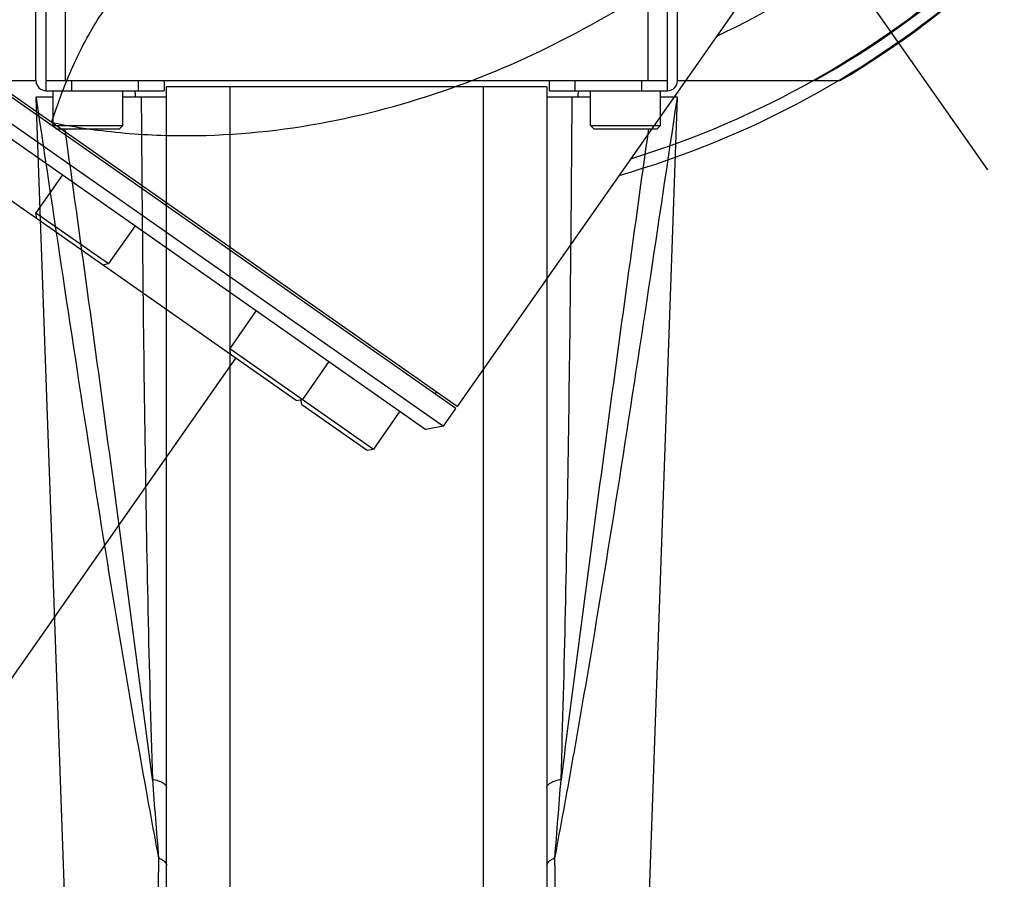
# Model space of a CAD drawing. Header units: millimetres. Extents: x 20 to 4180, y 42 to 2950.
# Tile 76 of 133: x 2523 to 2601, y 1923 to 1991. Entities that reach past the tile are written whole.
import ezdxf

# ---------------------------------------------------------------- set-up
doc = ezdxf.new("R2010")
doc.units = ezdxf.units.MM
doc.header["$LTSCALE"] = 231.275
doc.header["$PDMODE"] = 3
doc.header["$PDSIZE"] = 0.3
doc.linetypes.add('CENTER', pattern=[0.6, 0.375, -0.075, 0.075, -0.075])
doc.layers.get('0').update_dxf_attribs({"linetype": 'CONTINUOUS'})
doc.layers.get('Defpoints').update_dxf_attribs({"linetype": 'CONTINUOUS'})
for name, color, linetype in [('BASE_ASM_PBL25', 7, 'CONTINUOUS'), ('DEFAULT_1', 7, 'CENTER'), ('MIDDLE_ASM_PBL27', 7, 'CONTINUOUS'), ('new_view_6_VBL24', 7, 'CONTINUOUS')]:
    doc.layers.add(name, color=color, linetype=linetype)
doc.styles.get("Standard").update_dxf_attribs({"font": 'malgun.ttf'})
doc.dimstyles.new('DIMSTYLE_4', dxfattribs={"dimtxt": 20, "dimasz": 7.5, "dimexe": 1, "dimexo": 0.5, "dimgap": 4, "dimtad": 1, "dimdec": 1, "dimdsep": 46, "dimtxsty": 'Standard', "dimblk": '_FILLED', "dimblk1": '_FILLED', "dimblk2": '_FILLED', "dimcen": 0.09, "dimclrt": 134, "dimazin": 2, "dimtp": 0.5, "dimtm": 0.5, "dimtfac": 1, "dimtdec": 65535, "dimtofl": 0, "dimtmove": 0, "dimatfit": 3, "dimldrblk": '_FILLED', "dimfxl": 1, "dimtolj": 1, "dimarcsym": 0})
doc.dimstyles.new('DIMSTYLE_5', dxfattribs={"dimtxt": 20, "dimasz": 7.5, "dimexe": 1, "dimexo": 0.5, "dimtad": 1, "dimdsep": 46, "dimtxsty": 'Standard', "dimblk": '_FILLED', "dimblk1": '_FILLED', "dimblk2": '_FILLED', "dimcen": 0.09, "dimclrt": 134, "dimazin": 2, "dimtp": 1.2, "dimtm": 1.2, "dimtfac": 1, "dimtofl": 0, "dimtmove": 0, "dimatfit": 1, "dimldrblk": '_FILLED', "dimfxl": 1, "dimtolj": 1, "dimarcsym": 0})
doc.dimstyles.new('DIMSTYLE_6', dxfattribs={"dimtxt": 20, "dimasz": 7.5, "dimexe": 1, "dimexo": 0.5, "dimtad": 1, "dimdsep": 46, "dimtxsty": 'Standard', "dimblk": '_FILLED', "dimblk1": '_FILLED', "dimblk2": '_FILLED', "dimcen": 0.09, "dimclrt": 134, "dimazin": 2, "dimtp": 0.8, "dimtm": 0.8, "dimtfac": 1, "dimtofl": 0, "dimtmove": 0, "dimatfit": 1, "dimldrblk": '_FILLED', "dimfxl": 1, "dimtolj": 1, "dimarcsym": 0})

# ---------------------------------------------------------------- blocks, each defined once
blk = doc.blocks.new('_FILLED')
at = {"color": 0, "linetype": 'ByBlock'}
blk.add_solid([(0, 0), (-1, 0.2), (-1, -0.2)], dxfattribs=at)
blk = doc.blocks.new('*D6')
at = {"color": 0, "lineweight": -2, "transparency": 16777216}
for p, q in [((2549.91, 2702.5), (2549.91, 2752.054)), ((2175.651, 1515.503), (2147.228, 1474.911))]:
    blk.add_line(p, q, dxfattribs=at)
blk.add_arc((2549.91, 2050), 701.054, 90.612963, 234.387037, dxfattribs=at)
at = {"layer": 'Defpoints', "color": 0, "transparency": 16777216}
for p in [(2549.91, 2702), (2549.91, 2694.989), (2026.205, 2516.058), (2179.959, 1521.656), (2175.938, 1515.913)]:
    blk.add_point(p, dxfattribs=at)
at = {"color": 0, "lineweight": -2, "transparency": 16777216, "xscale": 7.5, "yscale": 7.5, "zscale": 7.5}
for p, rotation in [((2549.91, 2751.054), 0.3064816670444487), ((2147.802, 1475.73), 324.6935183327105)]:
    blk.add_blockref('_FILLED', p, dxfattribs=dict(at, rotation=rotation))
at = {"color": 134, "transparency": 16777216, "insert": (1852.056, 2270.033), "char_height": 20, "width": 59.33333, "attachment_point": 2, "rotation": 72.5, "line_spacing_factor": 0.9}
blk.add_mtext('\\A1;145°', dxfattribs=at)
blk = doc.blocks.new('*D7')
at = {"color": 0, "lineweight": -2, "transparency": 16777216}
for p, q in [((2967.574, 2557.802), (3032.203, 2636.38)), ((3032.203, 2636.38), (3113.14, 2636.38)), ((2549.82, 2050), (2550, 2050)), ((2549.91, 2049.91), (2549.91, 2050.09))]:
    blk.add_line(p, q, dxfattribs=at)
at = {"layer": 'Defpoints', "color": 0, "transparency": 16777216}
for p in [(2962.809, 2552.01), (2137.011, 1547.99)]:
    blk.add_point(p, dxfattribs=at)
at = {"color": 0, "lineweight": -2, "transparency": 16777216, "xscale": 7.5, "yscale": 7.5, "zscale": 7.5, "rotation": 230.5629617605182}
blk.add_blockref('_FILLED', (2962.809, 2552.01), dxfattribs=at)
at = {"color": 134, "transparency": 16777216, "insert": (3028.984, 2663.671), "char_height": 20, "width": 88, "attachment_point": 1, "line_spacing_factor": 0.9}
blk.add_mtext('\\A1;%%C1300', dxfattribs=at)
blk = doc.blocks.new('*D8')
at = {"color": 0, "lineweight": -2, "transparency": 16777216}
for p, q in [((2819.54, 2214.418), (3137.376, 2408.232)), ((3137.376, 2408.232), (3235.284, 2408.232)), ((2549.82, 2050), (2550, 2050)), ((2549.91, 2049.91), (2549.91, 2050.09))]:
    blk.add_line(p, q, dxfattribs=at)
at = {"layer": 'Defpoints', "color": 0, "transparency": 16777216}
for p in [(2813.136, 2210.513), (2286.684, 1889.487)]:
    blk.add_point(p, dxfattribs=at)
at = {"color": 0, "lineweight": -2, "transparency": 16777216, "xscale": 7.5, "yscale": 7.5, "zscale": 7.5, "rotation": 211.3744630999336}
blk.add_blockref('_FILLED', (2813.136, 2210.513), dxfattribs=at)
at = {"color": 134, "transparency": 16777216, "insert": (3131.939, 2435.523), "char_height": 20, "width": 109.40741, "attachment_point": 1, "line_spacing_factor": 0.9}
blk.add_mtext('\\A1;%%C616.61', dxfattribs=at)
blk = doc.blocks.new('BASE_ASM_PBL25', base_point=(2543.644, 1994.915))
at = {"layer": 'BASE_ASM_PBL25', "color": 7}
for p, q in [((2519.144, 1988.388), (2519.144, 1999.358)), ((2568.144, 1999.358), (2568.144, 1988.388)), ((2520.644, 1998.749), (2520.644, 1989.188)), ((2566.644, 1989.188), (2566.644, 1998.749)), ((2518.344, 1989.188), (2518.344, 1996.388)), ((2568.944, 1989.188), (2568.944, 1996.388)), ((2505.509, 1989.188), (2518.344, 1989.188)), ((2519.144, 1989.188), (2568.144, 1989.188)), ((2521.144, 1989.188), (2521.144, 1988.388)), ((2526.444, 1988.388), (2526.444, 1989.188)), ((2528.444, 1989.188), (2528.444, 1988.388)), ((2558.844, 1988.388), (2558.844, 1989.188)), ((2560.844, 1989.188), (2560.844, 1988.388)), ((2566.144, 1988.388), (2566.144, 1989.188)), ((2568.944, 1989.188), (2581.778, 1989.188)), ((2519.144, 1988.388), (2528.444, 1988.388)), ((2519.694, 1985.638), (2519.694, 1988.388)), ((2525.194, 1985.638), (2525.194, 1988.388)), ((2526.163, 1988.208), (2526.17, 1987.888)), ((2558.644, 1988.688), (2528.644, 1988.688)), ((2528.644, 1921.688), (2528.644, 1988.688)), ((2533.644, 1988.688), (2533.644, 1920.688)), ((2553.644, 1920.688), (2553.644, 1988.688)), ((2558.644, 1988.688), (2558.644, 1921.688)), ((2558.844, 1988.388), (2568.144, 1988.388)), ((2561.118, 1987.888), (2561.124, 1988.208)), ((2562.094, 1985.638), (2562.094, 1988.388)), ((2567.594, 1985.638), (2567.594, 1988.388)), ((2519.694, 1987.888), (2518.344, 1987.888)), ((2518.344, 1987.888), (2518.354, 1987.822)), ((2518.345, 1987.832), (2520.644, 1922.689)), ((2528.644, 1987.888), (2525.194, 1987.888)), ((2562.094, 1987.888), (2558.644, 1987.888)), ((2566.644, 1922.688), (2568.944, 1987.848)), ((2568.945, 1987.888), (2567.594, 1987.888)), ((2519.694, 1985.638), (2525.194, 1985.638)), ((2519.694, 1985.638), (2519.944, 1985.388)), ((2519.944, 1985.388), (2524.944, 1985.388)), ((2525.194, 1985.638), (2524.944, 1985.388)), ((2562.094, 1985.638), (2567.594, 1985.638)), ((2562.094, 1985.638), (2562.344, 1985.388)), ((2562.344, 1985.388), (2567.344, 1985.388)), ((2567.594, 1985.638), (2567.344, 1985.388))]:
    blk.add_line(p, q, dxfattribs=at)
for centre, radius, start, end in [((2543.644, 2053.188), 74.5, 141.13029, 239.21125), ((2543.644, 2053.188), 74.5, 300.78875, 38.86971), ((2543.644, 2053.188), 73.5, 142.10779, 240.54571), ((2543.644, 2053.188), 73.5, 299.45429, 37.89221), ((2543.644, 2053.188), 66.9, 150.1151, 174.01156), ((2519.144, 1989.188), 0.8, 180, 270), ((2568.144, 1989.188), 0.8, 270, 360), ((2525.163, 1988.188), 1, 1.1459, 11.54059), ((2562.124, 1988.188), 1, 168.45941, 178.8541), ((2524.379, 1987.388), 1, 30.01103, 35.44385), ((2562.908, 1987.388), 1, 144.55615, 149.98897), ((5367.144, 2155.013), 2848.201, 184.448884, 184.573919), ((-60.021, 2137.667), 2627.682, 355.420835, 355.556363), ((3824.121, 1909.597), 1296.238, 179.191767, 179.421349)]:
    blk.add_arc(centre, radius, start, end, dxfattribs=at)
for points, knots in [([(2518.354, 1987.822), (2519.096, 1982.824), (2520.587, 1972.823), (2522.883, 1957.822), (2524.906, 1945.329), (2526.632, 1935.35), (2527.541, 1930.369), (2528.012, 1927.882)], [0, 0, 0, 0, 0.249665, 0.499632, 0.749821, 0.874927, 1, 1, 1, 1]), ([(2526.644, 1987.888), (2526.677, 1983.359), (2526.755, 1974.32), (2526.92, 1960.803), (2527.156, 1947.395), (2527.386, 1938.498), (2527.525, 1934.078)], [0, 0, 0, 0, 0.252469, 0.503875, 0.753532, 1, 1, 1, 1]), ([(2559.275, 1927.882), (2559.746, 1930.37), (2560.656, 1935.353), (2562.382, 1945.335), (2564.406, 1957.831), (2566.702, 1972.837), (2568.193, 1982.842), (2568.936, 1987.842)], [0, 0, 0, 0, 0.125073, 0.250179, 0.500369, 0.750335, 1, 1, 1, 1]), ([(2559.762, 1934.078), (2559.901, 1938.497), (2560.131, 1947.395), (2560.367, 1960.803), (2560.532, 1974.32), (2560.61, 1983.359), (2560.644, 1987.888)], [0, 0, 0, 0, 0.246449, 0.496115, 0.747527, 1, 1, 1, 1]), ([(2527.525, 1934.078), (2527.249, 1936.212), (2526.697, 1940.483), (2525.582, 1949.031), (2524.165, 1959.723), (2522.421, 1972.556), (2521.233, 1981.111), (2520.633, 1985.388)], [0, 0, 0, 0, 0.124697, 0.249537, 0.499507, 0.749699, 1, 1, 1, 1]), ([(2566.654, 1985.388), (2566.054, 1981.111), (2564.866, 1972.556), (2563.122, 1959.723), (2561.705, 1949.031), (2560.59, 1940.483), (2560.038, 1936.212), (2559.762, 1934.078)], [0, 0, 0, 0, 0.250301, 0.500493, 0.750463, 0.875303, 1, 1, 1, 1]), ([(2527.525, 1934.08), (2527.68, 1934.054), (2527.902, 1934.004), (2528.171, 1933.906), (2528.335, 1933.827), (2528.468, 1933.741), (2528.566, 1933.648), (2528.628, 1933.548), (2528.644, 1933.476), (2528.644, 1933.443)], [0, 0, 0, 0, 0.346298, 0.497041, 0.630467, 0.74557, 0.843193, 0.925981, 1, 1, 1, 1]), ([(2558.644, 1933.443), (2558.644, 1933.476), (2558.659, 1933.548), (2558.721, 1933.648), (2558.819, 1933.741), (2558.952, 1933.827), (2559.116, 1933.906), (2559.385, 1934.005), (2559.607, 1934.054), (2559.762, 1934.08)], [0, 0, 0, 0, 0.074049, 0.156848, 0.254471, 0.369571, 0.502994, 0.65373, 1, 1, 1, 1]), ([(2528.014, 1927.883), (2528.106, 1927.846), (2528.271, 1927.768), (2528.475, 1927.62), (2528.61, 1927.453), (2528.644, 1927.325), (2528.644, 1927.267)], [0, 0, 0, 0, 0.320002, 0.588776, 0.809861, 1, 1, 1, 1]), ([(2558.644, 1927.267), (2558.644, 1927.325), (2558.677, 1927.453), (2558.812, 1927.62), (2559.016, 1927.768), (2559.181, 1927.846), (2559.273, 1927.883)], [0, 0, 0, 0, 0.190137, 0.411222, 0.679997, 1, 1, 1, 1]), ([(2559.338, 1922.689), (2559.333, 1923.124), (2559.322, 1924.21), (2559.301, 1925.941), (2559.285, 1927.236), (2559.275, 1927.882)], [0, 0, 0, 0, 0.25159, 0.627056, 1, 1, 1, 1])]:
    blk.add_open_spline(points, degree=3, knots=knots, dxfattribs=at)
blk = doc.blocks.new('NEW_VIEW_6_VBL24', base_point=(2543.644, 2315.163))
at = {"layer": 'BASE_ASM_PBL25'}
blk.add_blockref('BASE_ASM_PBL25', (2543.644, 1994.915), dxfattribs=at)
blk = doc.blocks.new('rotated0465')
at = {"layer": 'MIDDLE_ASM_PBL27', "color": 7}
for p, q in [((4757.208, 2049.394), (4662.186, 2115.928)), ((4757.322, 2049.557), (4662.301, 2116.092)), ((4661.211, 2114.536), (4756.233, 2048.001)), ((4661.457, 2113.143), (4754.84, 2047.755)), ((4796.899, 2106.079), (4757.322, 2049.557)), ((4744.614, 2050.033), (4667.094, 2104.313)), ((4726.17, 2067.831), (4724.076, 2064.841)), ((4724.076, 2064.841), (4729.81, 2060.826)), ((4724.162, 2064.353), (4724.076, 2064.841)), ((4731.904, 2063.816), (4729.81, 2060.826)), ((4729.323, 2060.74), (4729.81, 2060.826)), ((4741.461, 2057.123), (4739.367, 2054.134)), ((4739.367, 2054.134), (4750.699, 2046.199)), ((4739.453, 2053.646), (4739.367, 2054.134)), ((4568.808, 1809.098), (4739.849, 2053.369)), ((4747.195, 2053.108), (4745.101, 2050.119)), ((4755.569, 2050.541), (4755.684, 2050.705)), ((4744.614, 2050.033), (4745.101, 2050.119)), ((4745.05, 2049.727), (4744.985, 2050.098)), ((4745.05, 2049.727), (4750.211, 2046.113)), ((4752.792, 2049.189), (4750.699, 2046.199)), ((4756.233, 2048.001), (4757.208, 2049.394)), ((4756.233, 2048.001), (4754.84, 2047.755)), ((4750.211, 2046.113), (4750.699, 2046.199))]:
    blk.add_line(p, q, dxfattribs=at)
for points, knots in [([(4725.322, 2071.964), (4727.235, 2071.575), (4731.063, 2071.024), (4738.597, 2070.768), (4747.697, 2071.81), (4757.934, 2074.795), (4770.317, 2080.477), (4783.908, 2090.241), (4792.693, 2100.17), (4796.47, 2105.471)], [0, 0, 0, 0, 0.070698, 0.139623, 0.272511, 0.400223, 0.52414, 0.764356, 1, 1, 1, 1]), ([(4725.323, 2071.964), (4725.582, 2072.77), (4726.145, 2074.369), (4727.111, 2076.683), (4728.185, 2078.821), (4729.308, 2080.664), (4730.3, 2081.931), (4731.084, 2082.702), (4731.616, 2083.123), (4732.124, 2083.42), (4732.602, 2083.595), (4733.047, 2083.652), (4733.327, 2083.614), (4733.455, 2083.578)], [0, 0, 0, 0, 0.170144, 0.340847, 0.503932, 0.65083, 0.774279, 0.826289, 0.871631, 0.910538, 0.943978, 0.973279, 1, 1, 1, 1])]:
    blk.add_open_spline(points, degree=3, knots=knots, dxfattribs=at)
at = {"layer": 'BASE_ASM_PBL25', "rotation": 145}
blk.add_blockref('BASE_ASM_PBL25', (4782.813, 2187.081), dxfattribs=at)

msp = doc.modelspace()

# ---------------------------------------------------------------- linework, layer by layer
at = {"color": 7}
for radius, start, end in [(650, 305, 235), (308.306, 283.15589, 256.84411)]:
    msp.add_arc((2549.91, 2050), radius, start, end, dxfattribs=at)
at = {"layer": 'DEFAULT_1', "color": 1}
msp.add_line((2549.91, 2050), (2922.735, 1517.551), dxfattribs=at)
msp.add_arc((2549.91, 2050), 450, 279.32082, 260.67918, dxfattribs=at)

# ---------------------------------------------------------------- block references
msp.add_blockref('rotated0465', (-2199.478, -89.256))
at = {"layer": 'new_view_6_VBL24'}
msp.add_blockref('NEW_VIEW_6_VBL24', (2549.91, 2311.975), dxfattribs=at)

# ---------------------------------------------------------------- dimensions: what is measured, and where the dimension line sits
at = {"color": 134}
dim = msp.add_angular_dim_2l(base=(2026.205, 2516.058), line1=((2549.91, 2694.989), (2549.91, 2702)), line2=((2179.959, 1521.656), (2175.938, 1515.913)), dimstyle='DIMSTYLE_4', dxfattribs=at)
dim.commit()
dim.dimension.update_dxf_attribs({"geometry": '*D6', "text_midpoint": (1881.303, 2260.811), "dimtype": 162})
for p1, p2, dimstyle, picture, middle in [((2137.011, 1547.99), (2962.809, 2552.01), 'DIMSTYLE_5', '*D7', (3072.984, 2636.38)), ((2286.684, 1889.487), (2813.136, 2210.513), 'DIMSTYLE_6', '*D8', (3186.643, 2408.232))]:
    dim = msp.add_diameter_dim_2p(p1=p1, p2=p2, text='%%C<>', dimstyle=dimstyle, override={"dimtih": 1, "dimtoh": 1, "dimpost": '<>'}, dxfattribs=at)
    dim.commit()
    dim.dimension.update_dxf_attribs({"geometry": picture, "text_midpoint": middle, "dimtype": 163})

doc.saveas('drawing.dxf')
